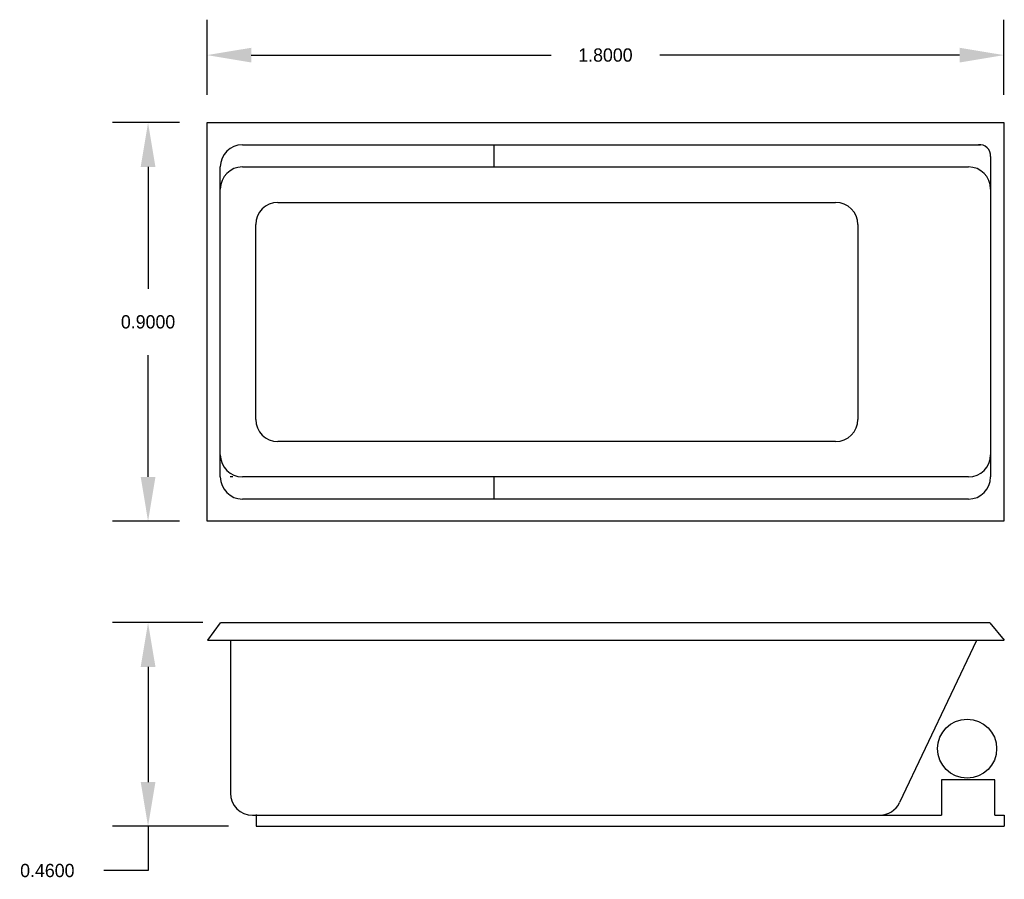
# Model space of a CAD drawing. Extents: x 17.34 to 19.56, y 14.56 to 16.5.
import ezdxf

# ---------------------------------------------------------------- set-up
doc = ezdxf.new("R2010")
doc.units = 0
doc.header["$MEASUREMENT"] = 0
doc.layers.get('0').update_dxf_attribs({"linetype": 'CONTINUOUS'})
doc.layers.get('DEFPOINTS').update_dxf_attribs({"linetype": 'CONTINUOUS'})
doc.dimstyles.get("Standard").update_dxf_attribs({"dimtxt": 0.18, "dimasz": 0.18, "dimexe": 0.18, "dimexo": 0.0625, "dimgap": 0.09, "dimtad": 0, "dimtih": 1, "dimtoh": 1, "dimdec": 4, "dimzin": 0, "dimdsep": 46, "dimtxsty": 'Standard', "dimcen": 0.09, "dimadec": 0, "dimazin": 0, "dimtfac": 1, "dimtdec": 4, "dimtofl": 0, "dimtmove": 0, "dimatfit": 3, "dimfxl": 0, "dimtolj": 1, "dimtzin": 0, "dimarcsym": 0})

# ---------------------------------------------------------------- blocks, each defined once
blk = doc.blocks.new('*D1')
at = {"color": 0, "linetype": 'ByBlock'}
for p, q in [((17.7005, 16.2712), (17.5498, 16.2712)), ((17.6298, 16.1712), (17.6298, 15.8962)), ((17.6298, 15.4712), (17.6298, 15.7462)), ((17.7005, 15.3712), (17.5498, 15.3712))]:
    blk.add_line(p, q, dxfattribs=at)
for points in [[(17.6132, 16.1712), (17.6465, 16.1712), (17.6298, 16.2712)], [(17.6132, 15.4712), (17.6465, 15.4712), (17.6298, 15.3712)]]:
    blk.add_solid(points, dxfattribs=at)
at = {"layer": 'DEFPOINTS', "color": 0, "linetype": 'ByBlock'}
for p in [(17.763, 16.2712), (17.6298, 15.3712), (17.763, 15.3712)]:
    blk.add_point(p, dxfattribs=at)
at = {"color": 0, "linetype": 'ByBlock', "insert": (17.6298, 15.8212), "char_height": 0.03, "attachment_point": 5}
blk.add_mtext('\\A1;0.9000', dxfattribs=at)
blk = doc.blocks.new('*D2')
at = {"color": 0, "linetype": 'ByBlock'}
for p, q in [((17.7534, 15.1424), (17.5498, 15.1424)), ((17.6298, 15.0424), (17.6298, 14.7824)), ((17.8112, 14.6824), (17.5498, 14.6824)), ((17.6298, 14.6824), (17.6298, 14.5824)), ((17.6298, 14.5824), (17.5298, 14.5824))]:
    blk.add_line(p, q, dxfattribs=at)
for points in [[(17.6132, 15.0424), (17.6465, 15.0424), (17.6298, 15.1424)], [(17.6132, 14.7824), (17.6465, 14.7824), (17.6298, 14.6824)]]:
    blk.add_solid(points, dxfattribs=at)
at = {"layer": 'DEFPOINTS', "color": 0, "linetype": 'ByBlock'}
for p in [(17.8159, 15.1424), (17.6298, 14.6824), (17.8737, 14.6824)]:
    blk.add_point(p, dxfattribs=at)
at = {"color": 0, "linetype": 'ByBlock', "insert": (17.4023, 14.5824), "char_height": 0.03, "attachment_point": 5}
blk.add_mtext('\\A1;0.4600', dxfattribs=at)
blk = doc.blocks.new('*D0')
at = {"color": 0, "linetype": 'ByBlock'}
for p, q in [((17.763, 16.3337), (17.763, 16.5036)), ((19.563, 16.3337), (19.563, 16.5036)), ((17.863, 16.4236), (18.5405, 16.4236)), ((19.463, 16.4236), (18.7855, 16.4236))]:
    blk.add_line(p, q, dxfattribs=at)
for points in [[(17.863, 16.4402), (17.863, 16.4069), (17.763, 16.4236)], [(19.463, 16.4402), (19.463, 16.4069), (19.563, 16.4236)]]:
    blk.add_solid(points, dxfattribs=at)
at = {"layer": 'DEFPOINTS', "color": 0, "linetype": 'ByBlock'}
for p in [(19.563, 16.4236), (17.763, 16.2712), (19.563, 16.2712)]:
    blk.add_point(p, dxfattribs=at)
at = {"color": 0, "linetype": 'ByBlock', "insert": (18.663, 16.4236), "char_height": 0.03, "attachment_point": 5}
blk.add_mtext('\\A1;1.8000', dxfattribs=at)

msp = doc.modelspace()

# ---------------------------------------------------------------- linework, layer by layer
for p, q in [((17.76301, 15.3712), (17.76301, 16.2712)), ((17.76301, 16.2712), (19.56301, 16.2712)), ((19.56301, 16.2712), (19.56301, 15.3712)), ((17.84301, 16.2212), (19.51046, 16.2212)), ((18.41088, 16.2189), (18.41088, 16.1712)), ((19.53301, 16.19491), (19.53301, 15.4712)), ((17.79301, 15.4712), (17.79301, 16.1712)), ((17.84301, 16.1712), (19.48301, 16.1712)), ((17.92301, 16.0912), (19.18301, 16.0912)), ((17.87301, 15.6012), (17.87301, 16.0412)), ((19.23301, 16.0412), (19.23301, 15.6012)), ((19.18301, 15.5512), (17.92301, 15.5512)), ((19.48301, 15.4712), (17.84301, 15.4712)), ((18.41088, 15.4712), (18.41088, 15.4212)), ((19.48301, 15.4212), (17.84301, 15.4212)), ((19.56301, 15.3712), (17.76301, 15.3712)), ((17.79284, 15.14183), (17.76396, 15.10241)), ((17.79326, 15.14241), (19.53097, 15.14241)), ((19.53145, 15.14183), (19.56396, 15.10241)), ((17.76396, 15.10241), (19.56396, 15.10241)), ((17.81594, 15.10143), (17.81594, 14.75741)), ((19.50149, 15.1017), (19.32753, 14.73593)), ((19.42219, 14.78741), (19.42219, 14.70741)), ((19.54219, 14.78741), (19.42219, 14.78741)), ((19.54219, 14.70741), (19.54219, 14.78741)), ((17.86594, 14.70741), (19.42219, 14.70741)), ((17.87371, 14.70892), (17.87371, 14.68241)), ((19.54219, 14.70741), (19.56396, 14.70741)), ((19.56396, 14.70741), (19.56396, 14.68241)), ((17.87371, 14.68241), (19.56396, 14.68241))]:
    msp.add_line(p, q)
msp.add_circle((19.48001, 14.85767), 0.06666)
for centre, radius, start, end in [((17.84301, 16.1712), 0.05, 90, 180), ((19.50804, 16.19631), 0.02501, 356.77563, 95.55086), ((17.84301, 16.1212), 0.05, 90, 180), ((19.48301, 16.1212), 0.05, 0, 90), ((17.92301, 16.0412), 0.05, 90, 180), ((19.18301, 16.0412), 0.05, 0, 90), ((17.92301, 15.6012), 0.05, 180, 270), ((19.18301, 15.6012), 0.05, 270, 0), ((17.84301, 15.5212), 0.05, 180, 270), ((19.48301, 15.5212), 0.05, 270, 0), ((17.84301, 15.4712), 0.05, 180, 270), ((17.81827, 15.44639), 0.02501, 82.79767, 97.20233), ((19.48301, 15.4712), 0.05, 270, 0), ((17.86594, 14.75741), 0.05, 180, 270), ((19.28237, 14.75741), 0.05, 270, 334.56343)]:
    msp.add_arc(centre, radius, start, end)

# ---------------------------------------------------------------- dimensions: what is measured, and where the dimension line sits
dim = msp.add_linear_dim(base=(19.56301, 16.42356), p1=(17.76301, 16.2712), p2=(19.56301, 16.2712), dimstyle='Standard', override={"dimtxt": 0.03, "dimasz": 0.1, "dimexe": 0.08, "dimgap": 0.06})
dim.commit()
dim.dimension.update_dxf_attribs({"geometry": '*D0', "text_midpoint": (18.66301, 16.42356)})
for base, p1, p2, picture, middle in [((17.62982, 15.3712), (17.76301, 16.2712), (17.76301, 15.3712), '*D1', (17.62982, 15.8212)), ((17.62982, 14.68241), (17.81594, 15.14241), (17.87371, 14.68241), '*D2', (17.40232, 14.58241))]:
    dim = msp.add_linear_dim(base=base, p1=p1, p2=p2, angle=90, dimstyle='Standard', override={"dimtxt": 0.03, "dimasz": 0.1, "dimexe": 0.08, "dimgap": 0.06})
    dim.commit()
    dim.dimension.update_dxf_attribs({"geometry": picture, "text_midpoint": middle})

doc.saveas('drawing.dxf')
